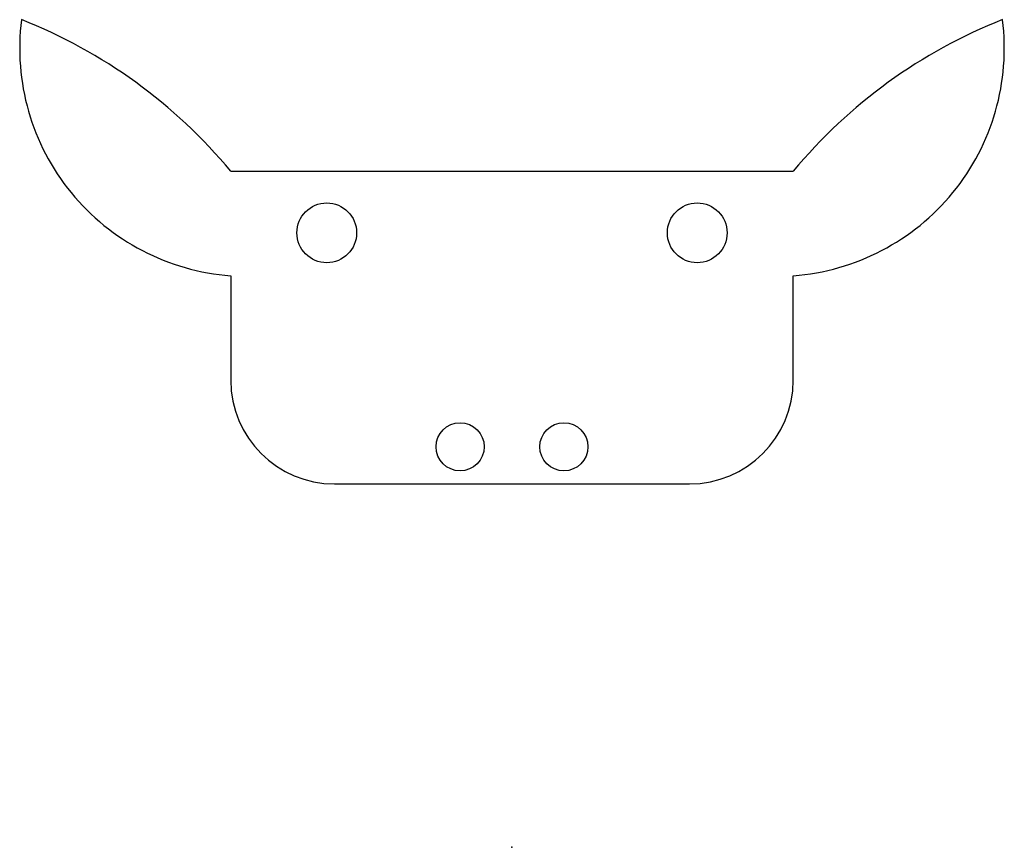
# Model space of a CAD drawing. Header units: inches. Extents: x 1.86 to 4.23, y 4.54 to 6.54.
import ezdxf

# ---------------------------------------------------------------- set-up
doc = ezdxf.new("R2010")
doc.units = ezdxf.units.IN
doc.header["$MEASUREMENT"] = 0
doc.header["$PDSIZE"] = -1

msp = doc.modelspace()

# ---------------------------------------------------------------- linework, layer by layer
at = {"color": 7, "linetype": 'Continuous'}
for p, q in [((2.3682, 6.1727), (3.7232, 6.1727)), ((2.3682, 5.9209), (2.3682, 5.6691)), ((3.7232, 5.6691), (3.7232, 5.9209)), ((2.6182, 5.4191), (3.4732, 5.4191))]:
    msp.add_line(p, q, dxfattribs=at)
for centre, radius in [((2.5994, 6.0242), 0.072), ((3.492, 6.0242), 0.072), ((2.9207, 5.5085), 0.058), ((3.1707, 5.5085), 0.058)]:
    msp.add_circle(centre, radius, dxfattribs=at)
for centre, radius, start, end in [((2.4091, 6.4688), 0.5494, 172.7627, 265.7252), ((1.4026, 5.3708), 1.2552, 39.7128, 68.4292), ((3.6823, 6.4688), 0.5494, 274.2748, 7.2373), ((4.6888, 5.3708), 1.2552, 111.5708, 140.2872), ((2.6182, 5.6691), 0.25, 180, 270), ((3.4732, 5.6691), 0.25, 270, 0)]:
    msp.add_arc(centre, radius, start, end, dxfattribs=at)
msp.add_point((3.0457, 4.5431), dxfattribs=at)

doc.saveas('drawing.dxf')
